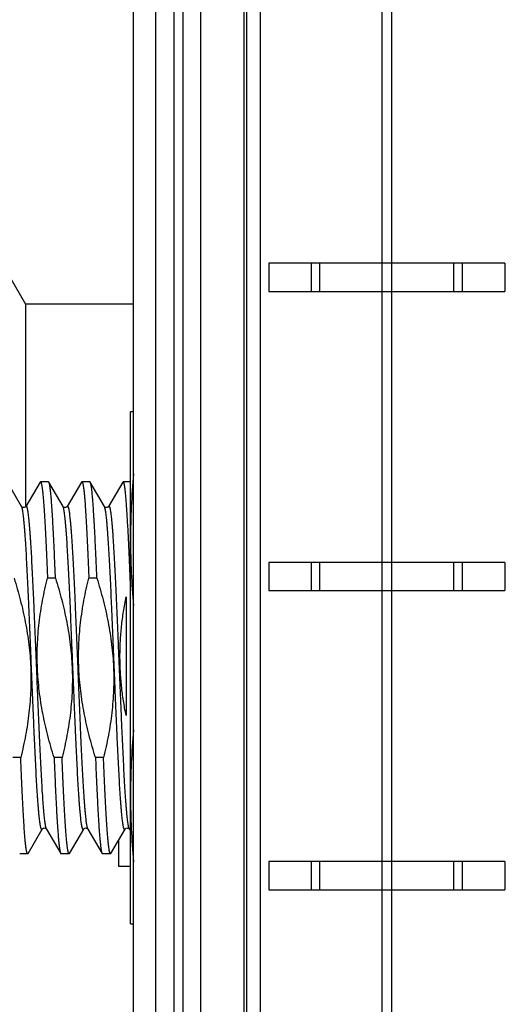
# Model space of a CAD drawing. Header units: inches. Extents: x 0 to 22, y 0 to 17.
# Tile 92 of 121: x 18.785 to 19.114, y 9.758 to 10.419. Entities that reach past the tile are written whole.
import ezdxf

# ---------------------------------------------------------------- set-up
doc = ezdxf.new("R2010")
doc.units = ezdxf.units.IN
doc.header["$LTSCALE"] = 1.21
doc.header["$MEASUREMENT"] = 0
doc.layers.get('0').update_dxf_attribs({"linetype": 'CONTINUOUS'})
doc.layers.add('DIMENSIONS', color=7, linetype='CONTINUOUS')
doc.styles.get("Standard").update_dxf_attribs({"font": 'txt', "width": 0.8})
doc.dimstyles.new('DIMSTYLE_2', dxfattribs={"dimtxt": 0.125, "dimasz": 0.18, "dimexe": 0.125, "dimexo": 0.0625, "dimgap": 0.0625, "dimtad": 0, "dimtih": 1, "dimtoh": 1, "dimzin": 4, "dimdsep": 46, "dimtxsty": 'STANDARD', "dimblk": '_FILLED', "dimblk1": '_FILLED', "dimblk2": '_FILLED', "dimcen": 0.09, "dimadec": 0, "dimazin": 0, "dimtp": 0.01, "dimtm": 0.01, "dimtfac": 1, "dimtofl": 0, "dimtmove": 0, "dimatfit": 3, "dimldrblk": '_FILLED', "dimfxl": 1, "dimtolj": 1, "dimtzin": 4, "dimarcsym": 0})

# ---------------------------------------------------------------- blocks, each defined once
blk = doc.blocks.new('_FILLED')
at = {"color": 0, "linetype": 'BYBLOCK'}
blk.add_solid([(0, 0), (-1, 0.1736), (-1, -0.1736)], dxfattribs=at)
blk = doc.blocks.new('*D53')
at = {"layer": 'DIMENSIONS', "color": 2, "linetype": 'CONTINUOUS'}
for p, q in [((19.03412, 12.48511), (20.53032, 12.48511)), ((20.40532, 12.48511), (20.40532, 10.07761)), ((20.40532, 7.42011), (20.40532, 9.82761)), ((18.99831, 7.42011), (20.53032, 7.42011))]:
    blk.add_line(p, q, dxfattribs=at)
at = {"layer": 'DIMENSIONS', "color": 2, "linetype": 'CONTINUOUS', "xscale": 0.18, "yscale": 0.18, "zscale": 0.18}
for p, rotation in [((20.40532, 12.48511), 90), ((20.40532, 7.42011), 270)]:
    blk.add_blockref('_FILLED', p, dxfattribs=dict(at, rotation=rotation))
at = {"layer": 'DIMENSIONS', "color": 2, "linetype": 'CONTINUOUS', "insert": (20.40532, 10.01511), "char_height": 0.125, "width": 1.225, "attachment_point": 2, "line_spacing_factor": 0.9}
blk.add_mtext('5.07{\\Ftxt.shx;\\W1.000000;\\H0.125000; }[128.7]', dxfattribs=at)

msp = doc.modelspace()

# ---------------------------------------------------------------- linework, layer by layer
at = {"color": 7, "linetype": 'CONTINUOUS'}
for p, q in [((18.87662, 8.0392), (18.87662, 12.48511)), ((18.86162, 8.3492), (18.86162, 12.47511)), ((18.93762, 8.04511), (18.93762, 12.08511)), ((18.90662, 10.46446), (18.90662, 9.58096)), ((18.95237, 10.25556), (18.95237, 10.23656)), ((19.11087, 10.25556), (18.95237, 10.25556)), ((18.98107, 10.23656), (18.98107, 10.25556)), ((18.98662, 10.23656), (18.98662, 10.25556)), ((19.07662, 10.23656), (19.07662, 10.25556)), ((19.08217, 10.25556), (19.08217, 10.23656)), ((19.11087, 10.25556), (19.11087, 10.23656)), ((18.77826, 10.24695), (18.78923, 10.22795)), ((18.95237, 10.23656), (19.11087, 10.23656)), ((18.78923, 10.22795), (18.78923, 10.09195)), ((18.86162, 10.22795), (18.78923, 10.22795)), ((18.85962, 9.8118), (18.85962, 10.1558)), ((18.86162, 10.1558), (18.85962, 10.1558)), ((18.78654, 10.09215), (18.77704, 10.10857)), ((18.79889, 10.10857), (18.78938, 10.09215)), ((18.79889, 10.10857), (18.79916, 10.1088)), ((18.80455, 10.1088), (18.79916, 10.1088)), ((18.80482, 10.10857), (18.80455, 10.1088)), ((18.81432, 10.09215), (18.80482, 10.10857)), ((18.82666, 10.10857), (18.81716, 10.09215)), ((18.82666, 10.10857), (18.82693, 10.1088)), ((18.83232, 10.1088), (18.82693, 10.1088)), ((18.83259, 10.10857), (18.83232, 10.1088)), ((18.8421, 10.09215), (18.83259, 10.10857)), ((18.85444, 10.10857), (18.84494, 10.09215)), ((18.85471, 10.1088), (18.85444, 10.10857)), ((18.85962, 10.1088), (18.85471, 10.1088)), ((18.78658, 10.09209), (18.78654, 10.09215)), ((18.81435, 10.09209), (18.81432, 10.09215)), ((18.84213, 10.09209), (18.8421, 10.09215)), ((19.11087, 10.05461), (18.95237, 10.05461)), ((18.95237, 10.05461), (18.95237, 10.03561)), ((18.98107, 10.03561), (18.98107, 10.05461)), ((18.98662, 10.03561), (18.98662, 10.05461)), ((19.07662, 10.03561), (19.07662, 10.05461)), ((19.08217, 10.05461), (19.08217, 10.03561)), ((19.11087, 10.05461), (19.11087, 10.03561)), ((18.80926, 10.04409), (18.80387, 10.04409)), ((18.83704, 10.04409), (18.83165, 10.04409)), ((18.95237, 10.03561), (19.11087, 10.03561)), ((18.85662, 10.03145), (18.85662, 9.95175)), ((18.78594, 9.92351), (18.78055, 9.92351)), ((18.81371, 9.92351), (18.80832, 9.92351)), ((18.84149, 9.92351), (18.8361, 9.92351)), ((18.79093, 9.85904), (18.80043, 9.87546)), ((18.80326, 9.87547), (18.80327, 9.87546)), ((18.80327, 9.87546), (18.81277, 9.85904)), ((18.8187, 9.85904), (18.82821, 9.87546)), ((18.83104, 9.87547), (18.83105, 9.87546)), ((18.83105, 9.87546), (18.84055, 9.85904)), ((18.84648, 9.85904), (18.85598, 9.87546)), ((18.85882, 9.87547), (18.85883, 9.87546)), ((18.85883, 9.87546), (18.85962, 9.87409)), ((18.85162, 9.86791), (18.85162, 9.85047)), ((18.79066, 9.8588), (18.78527, 9.8588)), ((18.79093, 9.85904), (18.79066, 9.8588)), ((18.81277, 9.85904), (18.81304, 9.8588)), ((18.81843, 9.8588), (18.81304, 9.8588)), ((18.8187, 9.85904), (18.81843, 9.8588)), ((18.84055, 9.85904), (18.84082, 9.8588)), ((18.84621, 9.8588), (18.84082, 9.8588)), ((18.84648, 9.85904), (18.84621, 9.8588)), ((18.85162, 9.85047), (18.85962, 9.85047)), ((19.11087, 9.85366), (18.95237, 9.85366)), ((18.95237, 9.85366), (18.95237, 9.83466)), ((18.98107, 9.83466), (18.98107, 9.85366)), ((18.98662, 9.83466), (18.98662, 9.85366)), ((19.07662, 9.83466), (19.07662, 9.85366)), ((19.08217, 9.85366), (19.08217, 9.83466)), ((19.11087, 9.85366), (19.11087, 9.83466)), ((18.95237, 9.83466), (19.11087, 9.83466)), ((18.85962, 9.8118), (18.86162, 9.8118))]:
    msp.add_line(p, q, dxfattribs=at)
at = {"color": 9, "linetype": 'CONTINUOUS'}
for p, q in [((18.94657, 12.08511), (18.94657, 8.04511)), ((18.88862, 10.46446), (18.88862, 9.58096)), ((18.89462, 10.46446), (18.89462, 9.58096)), ((18.93581, 9.58096), (18.93581, 10.46446)), ((19.02848, 9.65271), (19.02848, 10.43751)), ((19.03475, 10.43751), (19.03475, 9.65271)), ((18.81455, 10.0916), (18.81432, 10.09215)), ((18.84222, 10.09188), (18.8421, 10.09215))]:
    msp.add_line(p, q, dxfattribs=at)
at = {"color": 7, "linetype": 'CONTINUOUS'}
for points in [[(18.7873, 10.09155), (18.78693, 10.09175), (18.7867, 10.09195), (18.78658, 10.09209)], [(18.78938, 10.09215), (18.78935, 10.0921), (18.78925, 10.09197), (18.78904, 10.09178), (18.7887, 10.09158), (18.78825, 10.09144), (18.78777, 10.09143), (18.7873, 10.09155)], [(18.81508, 10.09155), (18.8147, 10.09175), (18.81447, 10.09195), (18.81435, 10.09209)], [(18.81716, 10.09215), (18.81713, 10.0921), (18.81703, 10.09197), (18.81681, 10.09178), (18.81647, 10.09158), (18.81603, 10.09144), (18.81555, 10.09143), (18.81508, 10.09155)], [(18.84286, 10.09155), (18.84248, 10.09175), (18.84225, 10.09195), (18.84213, 10.09209)], [(18.84494, 10.09215), (18.84491, 10.0921), (18.8448, 10.09197), (18.84459, 10.09178), (18.84425, 10.09158), (18.8438, 10.09144), (18.84333, 10.09143), (18.84286, 10.09155)], [(18.80043, 9.87546), (18.80047, 9.87552), (18.80059, 9.87566), (18.80082, 9.87585), (18.80119, 9.87606), (18.80166, 9.87618), (18.80214, 9.87617), (18.80258, 9.87603), (18.80293, 9.87582), (18.80314, 9.87564), (18.80324, 9.87551), (18.80326, 9.87547)], [(18.82821, 9.87546), (18.82825, 9.87552), (18.82836, 9.87566), (18.82859, 9.87585), (18.82897, 9.87606), (18.82944, 9.87618), (18.82991, 9.87617), (18.83036, 9.87603), (18.8307, 9.87582), (18.83091, 9.87564), (18.83102, 9.87551), (18.83104, 9.87547)], [(18.85598, 9.87546), (18.85603, 9.87552), (18.85614, 9.87566), (18.85637, 9.87585), (18.85674, 9.87606), (18.85722, 9.87618), (18.85769, 9.87617), (18.85814, 9.87603), (18.85848, 9.87582), (18.85869, 9.87564), (18.85879, 9.87551), (18.85882, 9.87547)]]:
    msp.add_lwpolyline(points, dxfattribs=at)
for centre, radius, start, end in [((19.36124, 10.06937), 0.50163, 174.88806, 179.9504), ((19.36124, 10.07024), 0.50162, 180.04959, 185.1115), ((19.36124, 9.89737), 0.50163, 174.88806, 179.9504), ((19.36124, 9.89824), 0.50162, 180.04959, 185.1115)]:
    msp.add_arc(centre, radius, start, end, dxfattribs=at)
at = {"color": 9, "linetype": 'CONTINUOUS'}
msp.add_arc((18.78518, 10.09136), 0.00158, 28.34525, 30.02416, dxfattribs=at)
at = {"color": 7, "linetype": 'CONTINUOUS'}
for points, knots in [([(18.79916, 10.1088), (18.79917, 10.1088), (18.79919, 10.1088), (18.79923, 10.10879), (18.79927, 10.10876), (18.79932, 10.10872), (18.79938, 10.10864), (18.79946, 10.10852), (18.79953, 10.10836), (18.7996, 10.10817), (18.79968, 10.10794), (18.79978, 10.10757), (18.79991, 10.10702), (18.80005, 10.10626), (18.8002, 10.10537), (18.80034, 10.10433), (18.80049, 10.10317), (18.80064, 10.10187), (18.80078, 10.10044), (18.80099, 10.09827), (18.80124, 10.09525), (18.80153, 10.09126), (18.80182, 10.08678), (18.80212, 10.08185), (18.80241, 10.07649), (18.8027, 10.07071), (18.803, 10.06454), (18.8034, 10.05563), (18.80369, 10.04877), (18.80387, 10.04409)], [0, 0, 0, 0, 0.00057, 0.001171, 0.001829, 0.002564, 0.004315, 0.006501, 0.009157, 0.012303, 0.01595, 0.020105, 0.029952, 0.04186, 0.05583, 0.071855, 0.089924, 0.110019, 0.132123, 0.156212, 0.210243, 0.271882, 0.340862, 0.41688, 0.499601, 0.58866, 0.683662, 0.784187, 1, 1, 1, 1]), ([(18.80926, 10.04409), (18.80909, 10.04851), (18.80882, 10.055), (18.80844, 10.06346), (18.80816, 10.06934), (18.80788, 10.07489), (18.80761, 10.08007), (18.80733, 10.08488), (18.80705, 10.08928), (18.80678, 10.09327), (18.8065, 10.09683), (18.80627, 10.09951), (18.80607, 10.10143), (18.80593, 10.1027), (18.8058, 10.10385), (18.80566, 10.10488), (18.80552, 10.10579), (18.80538, 10.10659), (18.80525, 10.10726), (18.80513, 10.10774), (18.80503, 10.10806), (18.80496, 10.10826), (18.80489, 10.10843), (18.80484, 10.10852), (18.80482, 10.10857)], [0, 0, 0, 0, 0.205131, 0.301159, 0.392317, 0.478247, 0.558611, 0.633092, 0.701399, 0.763266, 0.818451, 0.866745, 0.888249, 0.907965, 0.925875, 0.941964, 0.956221, 0.968638, 0.979211, 0.987945, 0.991627, 0.994858, 0.997645, 1, 1, 1, 1]), ([(18.82693, 10.1088), (18.82694, 10.1088), (18.82697, 10.1088), (18.82701, 10.10879), (18.82705, 10.10876), (18.8271, 10.10872), (18.82716, 10.10864), (18.82723, 10.10852), (18.82731, 10.10836), (18.82738, 10.10817), (18.82745, 10.10794), (18.82756, 10.10757), (18.82768, 10.10702), (18.82783, 10.10626), (18.82797, 10.10537), (18.82812, 10.10433), (18.82827, 10.10317), (18.82841, 10.10187), (18.82856, 10.10044), (18.82876, 10.09827), (18.82902, 10.09525), (18.82931, 10.09126), (18.8296, 10.08678), (18.82989, 10.08185), (18.83019, 10.07649), (18.83048, 10.07071), (18.83078, 10.06454), (18.83118, 10.05563), (18.83146, 10.04877), (18.83165, 10.04409)], [0, 0, 0, 0, 0.00057, 0.001171, 0.001829, 0.002564, 0.004315, 0.006501, 0.009157, 0.012303, 0.01595, 0.020105, 0.029952, 0.04186, 0.05583, 0.071855, 0.089924, 0.110019, 0.132123, 0.156212, 0.210243, 0.271882, 0.340862, 0.41688, 0.499601, 0.58866, 0.683662, 0.784187, 1, 1, 1, 1]), ([(18.83704, 10.04409), (18.83686, 10.04851), (18.83659, 10.055), (18.83621, 10.06346), (18.83594, 10.06934), (18.83566, 10.07489), (18.83538, 10.08007), (18.83511, 10.08488), (18.83483, 10.08928), (18.83455, 10.09327), (18.83428, 10.09683), (18.83404, 10.09951), (18.83385, 10.10143), (18.83371, 10.1027), (18.83357, 10.10385), (18.83344, 10.10488), (18.8333, 10.10579), (18.83316, 10.10659), (18.83302, 10.10726), (18.8329, 10.10774), (18.83281, 10.10806), (18.83274, 10.10826), (18.83267, 10.10843), (18.83262, 10.10852), (18.83259, 10.10857)], [0, 0, 0, 0, 0.205131, 0.301159, 0.392317, 0.478247, 0.558611, 0.633092, 0.701399, 0.763266, 0.818451, 0.866745, 0.888249, 0.907965, 0.925875, 0.941964, 0.956221, 0.968638, 0.979211, 0.987945, 0.991627, 0.994858, 0.997645, 1, 1, 1, 1]), ([(18.85962, 10.03938), (18.85942, 10.04436), (18.85912, 10.05168), (18.85871, 10.06119), (18.8584, 10.06779), (18.85809, 10.07399), (18.85779, 10.07975), (18.85748, 10.08505), (18.85718, 10.08987), (18.85688, 10.09417), (18.85661, 10.09743), (18.8564, 10.09977), (18.85625, 10.10131), (18.8561, 10.10271), (18.85595, 10.10397), (18.85579, 10.10509), (18.85564, 10.10606), (18.85551, 10.10677), (18.8554, 10.10727), (18.85533, 10.10759), (18.85525, 10.10787), (18.85518, 10.10812), (18.8551, 10.10832), (18.85502, 10.10849), (18.85495, 10.10863), (18.85488, 10.10871), (18.85483, 10.10876), (18.85479, 10.10878), (18.85475, 10.1088), (18.85472, 10.1088), (18.85471, 10.1088)], [0, 0, 0, 0, 0.214411, 0.314582, 0.409415, 0.498455, 0.581276, 0.657482, 0.72671, 0.78863, 0.842952, 0.867183, 0.889423, 0.909647, 0.927834, 0.943966, 0.958028, 0.970012, 0.975225, 0.979918, 0.984095, 0.987758, 0.990914, 0.993574, 0.995755, 0.997493, 0.998217, 0.998861, 0.999447, 1, 1, 1, 1]), ([(18.78149, 10.04409), (18.78299, 10.03922), (18.7858, 10.02941), (18.78862, 10.01698), (18.79039, 10.00693), (18.79145, 9.99936), (18.79223, 9.99175), (18.7927, 9.98411), (18.79287, 9.97647), (18.79272, 9.96882), (18.79228, 9.96118), (18.79153, 9.95357), (18.79051, 9.94599), (18.7888, 9.93594), (18.78716, 9.92846), (18.78594, 9.92351)], [0, 0, 0, 0, 0.124996, 0.249987, 0.312489, 0.374992, 0.437494, 0.499995, 0.562497, 0.624999, 0.687501, 0.750003, 0.812506, 0.875008, 1, 1, 1, 1]), ([(18.80832, 9.92351), (18.80682, 9.92838), (18.80402, 9.93819), (18.80119, 9.95063), (18.79942, 9.96067), (18.79836, 9.96825), (18.79759, 9.97586), (18.79711, 9.98349), (18.79695, 9.99114), (18.79709, 9.99879), (18.79754, 10.00642), (18.79828, 10.01403), (18.7993, 10.02162), (18.80101, 10.03167), (18.80265, 10.03914), (18.80387, 10.04409)], [0, 0, 0, 0, 0.124996, 0.249987, 0.312489, 0.374992, 0.437494, 0.499995, 0.562497, 0.624999, 0.687501, 0.750003, 0.812506, 0.875008, 1, 1, 1, 1]), ([(18.80926, 10.04409), (18.81077, 10.03922), (18.81357, 10.02941), (18.8164, 10.01698), (18.81817, 10.00693), (18.81923, 9.99936), (18.82, 9.99175), (18.82048, 9.98411), (18.82064, 9.97647), (18.8205, 9.96882), (18.82005, 9.96118), (18.81931, 9.95357), (18.81829, 9.94599), (18.81658, 9.93594), (18.81494, 9.92846), (18.81371, 9.92351)], [0, 0, 0, 0, 0.124996, 0.249987, 0.312489, 0.374992, 0.437494, 0.499995, 0.562497, 0.624999, 0.687501, 0.750003, 0.812506, 0.875008, 1, 1, 1, 1]), ([(18.8361, 9.92351), (18.83459, 9.92838), (18.83179, 9.93819), (18.82897, 9.95063), (18.8272, 9.96067), (18.82614, 9.96825), (18.82536, 9.97586), (18.82489, 9.98349), (18.82472, 9.99114), (18.82486, 9.99879), (18.82531, 10.00642), (18.82606, 10.01403), (18.82708, 10.02162), (18.82879, 10.03167), (18.83043, 10.03914), (18.83165, 10.04409)], [0, 0, 0, 0, 0.124996, 0.249987, 0.312489, 0.374992, 0.437494, 0.499995, 0.562497, 0.624999, 0.687501, 0.750003, 0.812506, 0.875008, 1, 1, 1, 1]), ([(18.83704, 10.04409), (18.83855, 10.03922), (18.84135, 10.02941), (18.84418, 10.01698), (18.84595, 10.00693), (18.84701, 9.99936), (18.84778, 9.99175), (18.84825, 9.98411), (18.84842, 9.97647), (18.84828, 9.96882), (18.84783, 9.96118), (18.84709, 9.95357), (18.84607, 9.94599), (18.84436, 9.93594), (18.84272, 9.92846), (18.84149, 9.92351)], [0, 0, 0, 0, 0.124996, 0.249987, 0.312489, 0.374992, 0.437494, 0.499995, 0.562497, 0.624999, 0.687501, 0.750003, 0.812506, 0.875008, 1, 1, 1, 1]), ([(18.85662, 9.95175), (18.85596, 9.95503), (18.85479, 9.96161), (18.85351, 9.97156), (18.85272, 9.98157), (18.85246, 9.9916), (18.85274, 10.00163), (18.85353, 10.01163), (18.85482, 10.02158), (18.85597, 10.02817), (18.85662, 10.03145)], [0, 0, 0, 0, 0.125001, 0.250001, 0.375001, 0.499999, 0.624998, 0.749998, 0.874998, 1, 1, 1, 1]), ([(18.79066, 9.8588), (18.79064, 9.8588), (18.79062, 9.85881), (18.79058, 9.85882), (18.79054, 9.85884), (18.79049, 9.85889), (18.79043, 9.85897), (18.79035, 9.85909), (18.79028, 9.85925), (18.79021, 9.85944), (18.79014, 9.85966), (18.79003, 9.86003), (18.78991, 9.86058), (18.78976, 9.86134), (18.78961, 9.86224), (18.78947, 9.86327), (18.78932, 9.86444), (18.78918, 9.86574), (18.78903, 9.86717), (18.78882, 9.86933), (18.78857, 9.87235), (18.78828, 9.87635), (18.78799, 9.88082), (18.78769, 9.88575), (18.7874, 9.89112), (18.78711, 9.8969), (18.78681, 9.90307), (18.78641, 9.91198), (18.78613, 9.91884), (18.78594, 9.92351)], [0, 0, 0, 0, 0.00057, 0.001171, 0.001829, 0.002564, 0.004315, 0.006501, 0.009157, 0.012303, 0.01595, 0.020105, 0.029952, 0.04186, 0.05583, 0.071855, 0.089924, 0.110019, 0.132123, 0.156212, 0.210243, 0.271882, 0.340862, 0.41688, 0.499601, 0.58866, 0.683662, 0.784187, 1, 1, 1, 1]), ([(18.80832, 9.92351), (18.8085, 9.91909), (18.80877, 9.9126), (18.80915, 9.90415), (18.80943, 9.89827), (18.80971, 9.89272), (18.80998, 9.88753), (18.81026, 9.88273), (18.81054, 9.87832), (18.81081, 9.87433), (18.81109, 9.87078), (18.81132, 9.86809), (18.81152, 9.86617), (18.81165, 9.86491), (18.81179, 9.86375), (18.81193, 9.86272), (18.81207, 9.86181), (18.81221, 9.86102), (18.81234, 9.86035), (18.81246, 9.85987), (18.81256, 9.85954), (18.81263, 9.85935), (18.8127, 9.85918), (18.81275, 9.85908), (18.81277, 9.85904)], [0, 0, 0, 0, 0.205131, 0.301159, 0.392317, 0.478247, 0.55861, 0.633092, 0.701399, 0.763266, 0.818451, 0.866745, 0.888249, 0.907965, 0.925875, 0.941964, 0.956221, 0.968638, 0.979211, 0.987945, 0.991627, 0.994858, 0.997645, 1, 1, 1, 1]), ([(18.81843, 9.8588), (18.81842, 9.8588), (18.8184, 9.85881), (18.81836, 9.85882), (18.81832, 9.85884), (18.81827, 9.85889), (18.8182, 9.85897), (18.81813, 9.85909), (18.81806, 9.85925), (18.81799, 9.85944), (18.81791, 9.85966), (18.81781, 9.86003), (18.81768, 9.86058), (18.81754, 9.86134), (18.81739, 9.86224), (18.81725, 9.86327), (18.8171, 9.86444), (18.81695, 9.86574), (18.81681, 9.86717), (18.8166, 9.86933), (18.81635, 9.87235), (18.81606, 9.87635), (18.81577, 9.88082), (18.81547, 9.88575), (18.81518, 9.89112), (18.81488, 9.8969), (18.81459, 9.90307), (18.81419, 9.91198), (18.8139, 9.91884), (18.81371, 9.92351)], [0, 0, 0, 0, 0.00057, 0.001171, 0.001829, 0.002564, 0.004315, 0.006501, 0.009157, 0.012303, 0.01595, 0.020105, 0.029952, 0.04186, 0.05583, 0.071855, 0.089924, 0.110019, 0.132123, 0.156212, 0.210243, 0.271882, 0.340862, 0.41688, 0.499601, 0.58866, 0.683662, 0.784187, 1, 1, 1, 1]), ([(18.8361, 9.92351), (18.83628, 9.91909), (18.83655, 9.9126), (18.83693, 9.90415), (18.83721, 9.89827), (18.83748, 9.89272), (18.83776, 9.88753), (18.83804, 9.88273), (18.83831, 9.87832), (18.83859, 9.87433), (18.83886, 9.87078), (18.8391, 9.86809), (18.83929, 9.86617), (18.83943, 9.86491), (18.83957, 9.86375), (18.83971, 9.86272), (18.83985, 9.86181), (18.83998, 9.86102), (18.84012, 9.86035), (18.84024, 9.85987), (18.84034, 9.85954), (18.84041, 9.85935), (18.84048, 9.85918), (18.84053, 9.85908), (18.84055, 9.85904)], [0, 0, 0, 0, 0.205131, 0.301159, 0.392317, 0.478247, 0.55861, 0.633092, 0.701399, 0.763266, 0.818451, 0.866745, 0.888249, 0.907965, 0.925875, 0.941964, 0.956221, 0.968638, 0.979211, 0.987945, 0.991627, 0.994858, 0.997645, 1, 1, 1, 1]), ([(18.84621, 9.8588), (18.8462, 9.8588), (18.84617, 9.85881), (18.84614, 9.85882), (18.8461, 9.85884), (18.84605, 9.85889), (18.84598, 9.85897), (18.84591, 9.85909), (18.84584, 9.85925), (18.84576, 9.85944), (18.84569, 9.85966), (18.84559, 9.86003), (18.84546, 9.86058), (18.84531, 9.86134), (18.84517, 9.86224), (18.84502, 9.86327), (18.84488, 9.86444), (18.84473, 9.86574), (18.84458, 9.86717), (18.84438, 9.86933), (18.84413, 9.87235), (18.84383, 9.87635), (18.84354, 9.88082), (18.84325, 9.88575), (18.84296, 9.89112), (18.84266, 9.8969), (18.84237, 9.90307), (18.84197, 9.91198), (18.84168, 9.91884), (18.84149, 9.92351)], [0, 0, 0, 0, 0.00057, 0.001171, 0.001829, 0.002564, 0.004315, 0.006501, 0.009157, 0.012303, 0.01595, 0.020105, 0.029952, 0.04186, 0.05583, 0.071855, 0.089924, 0.110019, 0.132123, 0.156212, 0.210243, 0.271882, 0.340862, 0.41688, 0.499601, 0.58866, 0.683662, 0.784187, 1, 1, 1, 1])]:
    msp.add_open_spline(points, degree=3, knots=knots, dxfattribs=at)
at = {"color": 9, "linetype": 'CONTINUOUS'}
for points, knots in [([(18.80327, 9.87546), (18.80323, 9.87553), (18.80315, 9.8757), (18.80304, 9.87598), (18.80294, 9.87633), (18.80283, 9.87675), (18.80272, 9.87723), (18.80261, 9.87777), (18.80251, 9.87838), (18.80236, 9.87932), (18.80217, 9.88064), (18.80196, 9.88242), (18.80174, 9.88445), (18.80152, 9.88671), (18.80131, 9.8892), (18.80109, 9.89193), (18.80088, 9.89487), (18.80058, 9.89922), (18.80021, 9.90515), (18.79978, 9.91282), (18.79935, 9.92118), (18.79892, 9.93014), (18.79849, 9.93961), (18.79806, 9.94951), (18.79762, 9.95974), (18.79719, 9.9702), (18.79676, 9.9808), (18.79633, 9.99142), (18.7959, 10.00197), (18.79546, 10.01234), (18.79503, 10.02244), (18.7946, 10.03217), (18.79417, 10.04143), (18.79374, 10.05013), (18.79331, 10.0582), (18.79294, 10.06449), (18.79264, 10.06914), (18.79243, 10.07233), (18.79221, 10.0753), (18.792, 10.07806), (18.79178, 10.08058), (18.79156, 10.08288), (18.79135, 10.08493), (18.79113, 10.08674), (18.79095, 10.0881), (18.7908, 10.08905), (18.79069, 10.08968), (18.79058, 10.09024), (18.79047, 10.09073), (18.79037, 10.09117), (18.79026, 10.09154), (18.79015, 10.09184), (18.79006, 10.09205), (18.78998, 10.09218), (18.78993, 10.09226), (18.78988, 10.09233), (18.78982, 10.09237), (18.78977, 10.0924), (18.78971, 10.09242), (18.78965, 10.09241), (18.7896, 10.09239), (18.78954, 10.09235), (18.78949, 10.0923), (18.78943, 10.09223), (18.7894, 10.09217), (18.78938, 10.09215)], [0, 0, 0, 0, 0.001125, 0.002524, 0.004205, 0.006172, 0.008425, 0.010967, 0.013796, 0.016912, 0.024001, 0.03222, 0.041553, 0.051978, 0.063472, 0.076007, 0.089556, 0.104084, 0.135942, 0.171277, 0.209752, 0.250996, 0.294615, 0.340189, 0.387281, 0.435437, 0.484195, 0.533086, 0.581641, 0.629391, 0.675879, 0.720657, 0.763295, 0.803384, 0.840539, 0.874405, 0.890001, 0.904656, 0.918335, 0.931006, 0.942639, 0.953206, 0.962684, 0.971051, 0.978289, 0.981481, 0.984386, 0.987004, 0.989333, 0.991375, 0.993131, 0.994604, 0.9958, 0.996298, 0.996733, 0.99711, 0.997433, 0.997715, 0.99797, 0.99822, 0.998485, 0.998785, 0.999132, 0.999536, 1, 1, 1, 1]), ([(18.83105, 9.87546), (18.83101, 9.87553), (18.83093, 9.8757), (18.83082, 9.87598), (18.83071, 9.87633), (18.83061, 9.87675), (18.8305, 9.87723), (18.83039, 9.87777), (18.83028, 9.87838), (18.83013, 9.87932), (18.82995, 9.88064), (18.82973, 9.88242), (18.82952, 9.88445), (18.8293, 9.88671), (18.82909, 9.8892), (18.82887, 9.89193), (18.82865, 9.89487), (18.82836, 9.89922), (18.82799, 9.90515), (18.82756, 9.91282), (18.82713, 9.92118), (18.8267, 9.93014), (18.82626, 9.93961), (18.82583, 9.94951), (18.8254, 9.95974), (18.82497, 9.9702), (18.82454, 9.9808), (18.82411, 9.99142), (18.82367, 10.00197), (18.82324, 10.01234), (18.82281, 10.02244), (18.82238, 10.03217), (18.82195, 10.04143), (18.82152, 10.05013), (18.82109, 10.0582), (18.82072, 10.06449), (18.82042, 10.06914), (18.82021, 10.07233), (18.81999, 10.0753), (18.81977, 10.07806), (18.81956, 10.08058), (18.81934, 10.08288), (18.81913, 10.08493), (18.81891, 10.08674), (18.81873, 10.0881), (18.81858, 10.08905), (18.81847, 10.08968), (18.81836, 10.09024), (18.81825, 10.09073), (18.81814, 10.09117), (18.81804, 10.09154), (18.81793, 10.09184), (18.81784, 10.09205), (18.81776, 10.09218), (18.81771, 10.09226), (18.81765, 10.09233), (18.8176, 10.09237), (18.81754, 10.0924), (18.81749, 10.09242), (18.81743, 10.09241), (18.81737, 10.09239), (18.81732, 10.09235), (18.81726, 10.0923), (18.81721, 10.09223), (18.81718, 10.09217), (18.81716, 10.09215)], [0, 0, 0, 0, 0.001125, 0.002524, 0.004205, 0.006172, 0.008425, 0.010967, 0.013796, 0.016912, 0.024001, 0.03222, 0.041553, 0.051978, 0.063472, 0.076007, 0.089555, 0.104084, 0.135942, 0.171277, 0.209752, 0.250996, 0.294615, 0.340189, 0.387281, 0.435437, 0.484195, 0.533086, 0.581641, 0.629391, 0.675879, 0.720657, 0.763295, 0.803384, 0.840539, 0.874405, 0.890001, 0.904656, 0.918335, 0.931006, 0.942639, 0.953206, 0.962684, 0.971051, 0.978289, 0.981481, 0.984386, 0.987004, 0.989333, 0.991375, 0.993131, 0.994604, 0.9958, 0.996298, 0.996733, 0.99711, 0.997433, 0.997715, 0.99797, 0.99822, 0.998485, 0.998785, 0.999132, 0.999536, 1, 1, 1, 1]), ([(18.85883, 9.87546), (18.85878, 9.87553), (18.85871, 9.8757), (18.8586, 9.87598), (18.85849, 9.87633), (18.85838, 9.87675), (18.85828, 9.87723), (18.85817, 9.87777), (18.85806, 9.87838), (18.85791, 9.87932), (18.85772, 9.88064), (18.85751, 9.88242), (18.85729, 9.88445), (18.85708, 9.88671), (18.85686, 9.8892), (18.85665, 9.89193), (18.85643, 9.89487), (18.85613, 9.89922), (18.85576, 9.90515), (18.85533, 9.91282), (18.8549, 9.92118), (18.85447, 9.93014), (18.85404, 9.93961), (18.85361, 9.94951), (18.85318, 9.95974), (18.85275, 9.9702), (18.85231, 9.9808), (18.85188, 9.99142), (18.85145, 10.00197), (18.85102, 10.01234), (18.85059, 10.02244), (18.85016, 10.03217), (18.84972, 10.04143), (18.84929, 10.05013), (18.84886, 10.0582), (18.8485, 10.06449), (18.8482, 10.06914), (18.84798, 10.07233), (18.84777, 10.0753), (18.84755, 10.07806), (18.84733, 10.08058), (18.84712, 10.08288), (18.8469, 10.08493), (18.84669, 10.08674), (18.8465, 10.0881), (18.84635, 10.08905), (18.84624, 10.08968), (18.84614, 10.09024), (18.84603, 10.09073), (18.84592, 10.09117), (18.84581, 10.09154), (18.84571, 10.09184), (18.84561, 10.09205), (18.84554, 10.09218), (18.84548, 10.09226), (18.84543, 10.09233), (18.84537, 10.09237), (18.84532, 10.0924), (18.84526, 10.09242), (18.84521, 10.09241), (18.84515, 10.09239), (18.8451, 10.09235), (18.84504, 10.0923), (18.84499, 10.09223), (18.84495, 10.09217), (18.84494, 10.09215)], [0, 0, 0, 0, 0.001125, 0.002524, 0.004205, 0.006172, 0.008425, 0.010967, 0.013796, 0.016912, 0.024001, 0.03222, 0.041553, 0.051978, 0.063472, 0.076007, 0.089555, 0.104084, 0.135942, 0.171277, 0.209752, 0.250996, 0.294615, 0.340189, 0.387281, 0.435437, 0.484195, 0.533086, 0.581641, 0.629391, 0.675879, 0.720657, 0.763295, 0.803384, 0.840539, 0.874405, 0.890001, 0.904656, 0.918335, 0.931006, 0.942639, 0.953206, 0.962684, 0.971051, 0.978289, 0.981481, 0.984386, 0.987004, 0.989333, 0.991375, 0.993131, 0.994604, 0.9958, 0.996298, 0.996733, 0.99711, 0.997433, 0.997715, 0.99797, 0.99822, 0.998485, 0.998785, 0.999132, 0.999536, 1, 1, 1, 1]), ([(18.80043, 9.87546), (18.80041, 9.87543), (18.80038, 9.87538), (18.80033, 9.87531), (18.80027, 9.87525), (18.80022, 9.87521), (18.80016, 9.87519), (18.8001, 9.87519), (18.80005, 9.8752), (18.79999, 9.87523), (18.79994, 9.87528), (18.79988, 9.87534), (18.79983, 9.87542), (18.79975, 9.87555), (18.79966, 9.87576), (18.79955, 9.87607), (18.79945, 9.87643), (18.79934, 9.87686), (18.79923, 9.87736), (18.79912, 9.87792), (18.79902, 9.87854), (18.79887, 9.87949), (18.79868, 9.88084), (18.79847, 9.88265), (18.79825, 9.88469), (18.79804, 9.88698), (18.79782, 9.8895), (18.7976, 9.89224), (18.79739, 9.89521), (18.79717, 9.89838), (18.79688, 9.90302), (18.79651, 9.90929), (18.79608, 9.91734), (18.79565, 9.92602), (18.79522, 9.93525), (18.79479, 9.94496), (18.79436, 9.95503), (18.79393, 9.96538), (18.7935, 9.97591), (18.79306, 9.98652), (18.79263, 9.9971), (18.7922, 10.00755), (18.79177, 10.01777), (18.79134, 10.02767), (18.79091, 10.03714), (18.79048, 10.04611), (18.79005, 10.05447), (18.78962, 10.06216), (18.78925, 10.06811), (18.78895, 10.07247), (18.78874, 10.07543), (18.78852, 10.07817), (18.78831, 10.08068), (18.78809, 10.08296), (18.78788, 10.085), (18.78766, 10.0868), (18.78748, 10.08815), (18.78733, 10.0891), (18.78722, 10.08972), (18.78711, 10.09027), (18.787, 10.09076), (18.7869, 10.09119), (18.78679, 10.09156), (18.78668, 10.09185), (18.7866, 10.09203), (18.78656, 10.09211)], [0, 0, 0, 0, 0.000464, 0.000867, 0.001214, 0.001514, 0.001779, 0.002028, 0.002282, 0.002563, 0.002886, 0.003261, 0.003694, 0.004191, 0.005382, 0.00685, 0.008599, 0.010634, 0.012955, 0.015564, 0.018459, 0.02164, 0.028855, 0.037194, 0.046642, 0.057176, 0.068773, 0.081405, 0.095043, 0.109656, 0.125207, 0.158977, 0.196032, 0.236019, 0.278553, 0.323229, 0.369619, 0.417278, 0.46575, 0.51457, 0.56327, 0.611383, 0.658449, 0.704016, 0.747649, 0.788929, 0.827461, 0.862877, 0.89484, 0.90943, 0.923045, 0.935653, 0.947225, 0.957734, 0.967156, 0.975469, 0.982657, 0.985825, 0.988707, 0.991302, 0.993609, 0.995631, 0.997367, 0.998821, 1, 1, 1, 1]), ([(18.82821, 9.87546), (18.82819, 9.87543), (18.82816, 9.87538), (18.8281, 9.87531), (18.82805, 9.87525), (18.828, 9.87522), (18.82794, 9.87519), (18.82789, 9.87519), (18.82783, 9.8752), (18.82778, 9.87523), (18.82772, 9.87527), (18.82767, 9.87533), (18.82762, 9.8754), (18.82754, 9.87553), (18.82745, 9.87573), (18.82734, 9.87602), (18.82724, 9.87638), (18.82713, 9.87679), (18.82703, 9.87727), (18.82692, 9.87781), (18.82681, 9.87841), (18.82667, 9.87933), (18.82648, 9.88064), (18.82627, 9.88239), (18.82606, 9.88437), (18.82585, 9.88658), (18.82564, 9.88903), (18.82542, 9.89169), (18.82521, 9.89456), (18.825, 9.89765), (18.82471, 9.90216), (18.82435, 9.90825), (18.82392, 9.91608), (18.8235, 9.92454), (18.82307, 9.93355), (18.82265, 9.94303), (18.82223, 9.95289), (18.8218, 9.96303), (18.82138, 9.97337), (18.82095, 9.98381), (18.82039, 9.99764), (18.81983, 10.01128), (18.81925, 10.02459), (18.81883, 10.03407), (18.8184, 10.04308), (18.81798, 10.05154), (18.81756, 10.05937), (18.81713, 10.06649), (18.81677, 10.07196), (18.81648, 10.07593), (18.81627, 10.07859), (18.81605, 10.08103), (18.81584, 10.08324), (18.81563, 10.08522), (18.81542, 10.08697), (18.81524, 10.08828), (18.81509, 10.0892), (18.81498, 10.0898), (18.81487, 10.09034), (18.81477, 10.09081), (18.81466, 10.09123), (18.81459, 10.09148), (18.81455, 10.0916)], [0, 0, 0, 0, 0.000459, 0.000858, 0.001202, 0.0015, 0.001764, 0.002011, 0.002261, 0.002534, 0.002847, 0.003209, 0.003628, 0.004107, 0.005258, 0.006676, 0.008368, 0.010336, 0.012584, 0.015111, 0.017917, 0.021001, 0.027999, 0.036094, 0.045268, 0.055503, 0.066775, 0.079059, 0.092328, 0.106551, 0.121695, 0.154605, 0.190755, 0.229808, 0.271405, 0.315157, 0.360658, 0.407486, 0.455205, 0.503371, 0.551537, 0.646081, 0.69158, 0.735329, 0.776921, 0.815971, 0.852116, 0.88502, 0.914381, 0.927647, 0.939928, 0.951197, 0.961429, 0.9706, 0.978691, 0.985686, 0.988768, 0.991572, 0.994097, 0.996343, 0.99831, 1, 1, 1, 1]), ([(18.85598, 9.87546), (18.85597, 9.87543), (18.85593, 9.87538), (18.85588, 9.87531), (18.85583, 9.87525), (18.85577, 9.87522), (18.85572, 9.87519), (18.85566, 9.87519), (18.8556, 9.8752), (18.85555, 9.87523), (18.8555, 9.87527), (18.85544, 9.87534), (18.85539, 9.87541), (18.85531, 9.87554), (18.85522, 9.87575), (18.85511, 9.87605), (18.85501, 9.8764), (18.8549, 9.87683), (18.85479, 9.87731), (18.85469, 9.87786), (18.85458, 9.87847), (18.85443, 9.87941), (18.85425, 9.88074), (18.85403, 9.88252), (18.85382, 9.88453), (18.85361, 9.88678), (18.85339, 9.88926), (18.85318, 9.89197), (18.85297, 9.89489), (18.85275, 9.89802), (18.85246, 9.90259), (18.85209, 9.90877), (18.85167, 9.91671), (18.85124, 9.92528), (18.85081, 9.9344), (18.85038, 9.944), (18.84996, 9.95396), (18.84953, 9.96421), (18.8491, 9.97465), (18.84867, 9.98517), (18.84811, 9.99909), (18.84754, 10.01279), (18.84696, 10.02614), (18.84653, 10.03562), (18.84611, 10.04461), (18.84568, 10.05302), (18.84525, 10.06078), (18.84483, 10.06781), (18.84446, 10.07319), (18.84417, 10.07707), (18.84395, 10.07966), (18.84374, 10.08202), (18.84352, 10.08415), (18.84331, 10.08604), (18.8431, 10.08769), (18.84291, 10.08891), (18.84276, 10.08977), (18.84266, 10.09031), (18.84255, 10.0908), (18.84244, 10.09122), (18.84234, 10.09157), (18.84226, 10.09179), (18.84222, 10.09188)], [0, 0, 0, 0, 0.000461, 0.000862, 0.001208, 0.001507, 0.001771, 0.002019, 0.002271, 0.002548, 0.002866, 0.003234, 0.00366, 0.004148, 0.005319, 0.006762, 0.008482, 0.010484, 0.012768, 0.015336, 0.018186, 0.021318, 0.028424, 0.03664, 0.045951, 0.056334, 0.067768, 0.080225, 0.093677, 0.108094, 0.12344, 0.156778, 0.193378, 0.232896, 0.274959, 0.319171, 0.365114, 0.412356, 0.460451, 0.508943, 0.557376, 0.652239, 0.697774, 0.741466, 0.782905, 0.821699, 0.857483, 0.88992, 0.918707, 0.931645, 0.943574, 0.954465, 0.964293, 0.973037, 0.980678, 0.987201, 0.99004, 0.992596, 0.994869, 0.996859, 0.998568, 1, 1, 1, 1])]:
    msp.add_open_spline(points, degree=3, knots=knots, dxfattribs=at)

# ---------------------------------------------------------------- dimensions: what is measured, and where the dimension line sits
at = {"layer": 'DIMENSIONS', "color": 2, "linetype": 'CONTINUOUS'}
dim = msp.add_linear_dim(base=(20.4053228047, 7.4201123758), p1=(18.9716169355, 12.4851123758), p2=(18.935813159, 7.4201123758), angle=270, dimstyle='DIMSTYLE_2', dxfattribs=at)
dim.commit()
dim.dimension.update_dxf_attribs({"geometry": '*D53', "text_midpoint": (20.4053228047, 9.9526123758), "dimtype": 160})

doc.saveas('drawing.dxf')
